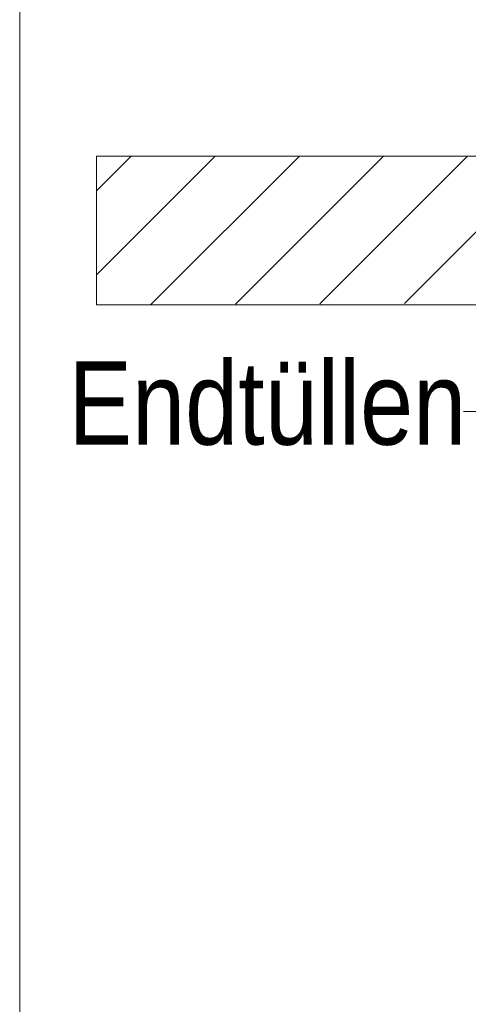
# Model space of a CAD drawing. Extents: x -620 to 300, y 62 to 1112.
# Tile 156 of 256: x 188.9 to 196.44, y 713.57 to 730.12. Entities that reach past the tile are written whole.
import ezdxf
from ezdxf.lldxf.tags import DXFTag

# ---------------------------------------------------------------- set-up
doc = ezdxf.new("R2010")
doc.units = 0
doc.layers.get('0').update_dxf_attribs({"lineweight": 13})
doc.layers.add('E_Detail_Beschriftung', color=7, linetype='Continuous', lineweight=13, true_color=0x009900)
doc.layers.add('E_Detail_Wandschraffur', color=7, linetype='Continuous', lineweight=5, true_color=0xc0c0c0)
doc.layers.add('E_Detail_Linie_Text_Bem', color=7, linetype='Continuous', lineweight=13)
doc.styles.get("Standard").update_dxf_attribs({"font": 'ARIALN.TTF'})
tags = doc.linetypes.add('fein_strichliert', pattern=[4, 1, -2, 1]).pattern_tags.tags
tags[8:9] = [DXFTag(74, 4), DXFTag(75, 0), DXFTag(340, '0'), DXFTag(46, 0.0), DXFTag(50, 0.0), DXFTag(44, 0.0), DXFTag(45, 0.0)]
tags[6:7] = [DXFTag(74, 4), DXFTag(75, 0), DXFTag(340, '0'), DXFTag(46, 0.0), DXFTag(50, 0.0), DXFTag(44, 0.0), DXFTag(45, 0.0)]
tags[4:5] = [DXFTag(74, 4), DXFTag(75, 0), DXFTag(340, '0'), DXFTag(46, 0.0), DXFTag(50, 0.0), DXFTag(44, 0.0), DXFTag(45, 0.0)]
tags = doc.linetypes.add('fein_strichliert-A06GA1N18I', pattern=[4, 1, -2, 1]).pattern_tags.tags
tags[8:9] = [DXFTag(74, 4), DXFTag(75, 0), DXFTag(340, '0'), DXFTag(46, 0.0), DXFTag(50, 0.0), DXFTag(44, 0.0), DXFTag(45, 0.0)]
tags[6:7] = [DXFTag(74, 4), DXFTag(75, 0), DXFTag(340, '0'), DXFTag(46, 0.0), DXFTag(50, 0.0), DXFTag(44, 0.0), DXFTag(45, 0.0)]
tags[4:5] = [DXFTag(74, 4), DXFTag(75, 0), DXFTag(340, '0'), DXFTag(46, 0.0), DXFTag(50, 0.0), DXFTag(44, 0.0), DXFTag(45, 0.0)]

# ---------------------------------------------------------------- blocks, each defined once
blk = doc.blocks.new('Referenz-A06GA1N48I')
at = {"layer": 'E_Detail_Linie_Text_Bem', "linetype": 'fein_strichliert-A06GA1N18I', "ltscale": 0.65}
blk.add_line((188.897, 744.759), (188.897, 683.442), dxfattribs=at)
at = {"layer": 'E_Detail_Linie_Text_Bem', "linetype": 'Continuous', "ltscale": 0.13}
for p, q in [((190.186, 725.332), (190.186, 727.832)), ((190.186, 727.832), (250.164, 727.832)), ((201.986, 725.332), (190.186, 725.332))]:
    blk.add_line(p, q, dxfattribs=at)
at = {"layer": 'E_Detail_Linie_Text_Bem', "color": 0, "linetype": 'Continuous', "ltscale": 0.13}
blk.add_line((196.612, 723.539), (196.356, 723.539), dxfattribs=at)
at = {"layer": 'E_Detail_Wandschraffur', "linetype": 'ByBlock', "ltscale": 0.13}
for p, q in [((190.186, 725.835), (192.183, 727.832)), ((192.522, 725.342), (195.011, 727.832)), ((195.362, 725.354), (197.84, 727.832))]:
    blk.add_line(p, q, dxfattribs=at)
at = {"layer": 'E_Detail_Wandschraffur', "linetype": 'fein_strichliert', "ltscale": 0.13}
for p, q in [((190.186, 727.249), (190.769, 727.832)), ((191.101, 725.336), (193.597, 727.832)), ((193.942, 725.348), (196.426, 727.832))]:
    blk.add_line(p, q, dxfattribs=at)
at = {"layer": 'E_Detail_Beschriftung', "linetype": 'Continuous', "ltscale": 0.13, "insert": (189.715, 724.38), "char_height": 1.4, "attachment_point": 1}
blk.add_mtext('{\\fArial Narrow;Endtüllen}', dxfattribs=at)

msp = doc.modelspace()

# ---------------------------------------------------------------- block references
at = {"color": 8, "lineweight": 25, "ltscale": 0.25, "true_color": 0x808080}
msp.add_blockref('Referenz-A06GA1N48I', (0, 0), dxfattribs=at)

doc.saveas('drawing.dxf')
